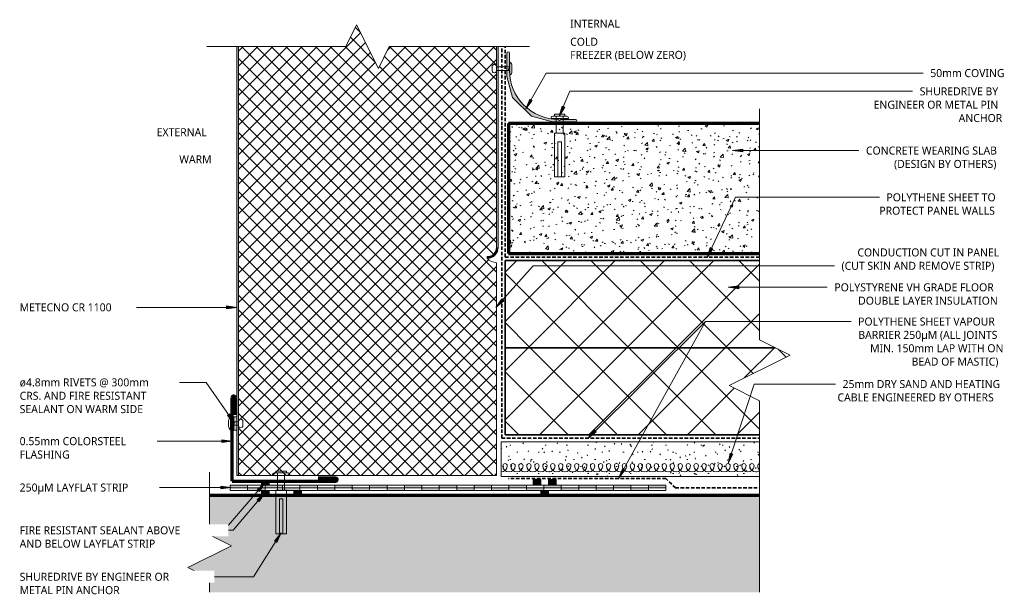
# Model space of a CAD drawing. Header units: millimetres. Extents: x -123 to 442, y -86 to 244.
import ezdxf

# ---------------------------------------------------------------- set-up
doc = ezdxf.new("R2010")
doc.units = ezdxf.units.MM
doc.linetypes.add('Dash', pattern=[6.35, 3.175, -3.175])
doc.linetypes.add('Dash Short', pattern=[3, 2, -1])
for name, color, linetype, lineweight in [('A-DETL', 90, 'Continuous', 13), ('A-DETL-GENF', 92, 'Continuous', 13), ('A-DETL-GENF-HDLN', 1, 'Dash', 13), ('G-ANNO-TEXT', 231, 'Continuous', 9)]:
    doc.layers.add(name, color=color, linetype=linetype, lineweight=lineweight)
doc.styles.add('Yu Gothic', font='Yu Gothic.ttf', dxfattribs={"height": 4.6})
doc.styles.add('Yu Gothic_B', font='Yu Gothic.ttf', dxfattribs={"height": 4.6})
pattern_1 = [(45, (0, 0), (-14.1421, 14.1421), []), (135, (0, 0), (-14.1421, -14.1421), [])]
pattern_2 = [(50, (0, 0), (14.5753, -1.27516), [1.524, -16.764]), (355, (0, 0), (-2.81956, 15.2849), [1.219, -13.411]), (100.451, (1.215, -0.106), (11.7557, 14.00984), [1.295, -14.247]), (46.184, (0, 4.064), (21.68615, -3.3639), [2.286, -25.146]), (96.636, (1.807, 3.784), (18.9918, 19.7943), [1.943, -21.371]), (351.184, (0, 4.064), (18.992, 19.7941), [1.829, -20.117]), (21, (2.032, 3.048), (12.12965, -8.18154), [1.524, -16.764]), (326, (2.032, 3.048), (4.9442, 14.7354), [1.219, -13.411]), (71.451, (3.043, 2.366), (17.0739, 6.554), [1.295, -14.247]), (37.5, (0, 0), (0.24723, 6.76433), [0.67056, -12.578, 0.67056, -12.944, -13.462]), (37.5, (0, 0), (0.24723, 6.76433), [-26.863, 0.67056, -12.791]), (7.5, (0, 0), (5.34566, 8.01431), [0.67056, -7.092, 0.67056, -12.273, -5.131]), (7.5, (0, 0), (5.34566, 8.01431), [-20.706, 0.67056, -4.46]), (327.5, (-4.531, 0), (10.84765, -0.45819), [0.67056, -4.409, 0.67056, -15.179, -21.031]), (327.5, (-4.531, 0), (10.84765, -0.45819), [-20.93, 0.67056, -20.361]), (317.5, (-6.563, 0), (11.85073, 2.0342), [0.67056, -5.933, 0.67056, -9.855, -14.935]), (317.5, (-6.563, 0), (11.85073, 2.0342), [-17.13, 0.67056, -14.265])]
pattern_3 = [(315, (-13.574, 151.915), (4.24264, 4.24264), []), (45, (-13.574, 151.915), (-4.24264, 4.24264), [])]

# ---------------------------------------------------------------- blocks, each defined once
blk = doc.blocks.new('Break Line _M_ - Break Line _M_-5845971-FREEZER FLOOR DETAIL WITH DRY SAND HEATING')
at = {"layer": 'A-DETL-GENF'}
for p, q in [((-12.5, 0), (-6.25, 12.5)), ((-6.25, 12.5), (6.25, -12.5)), ((-20.35, 0), (-12.5, 0)), ((6.25, -12.5), (12.5, 0)), ((12.5, 0), (48.52, 0))]:
    blk.add_line(p, q, dxfattribs=at)
blk = doc.blocks.new('Fridge Freezer Panel_Vertical Section - 150mm-6005920-FREEZER FLOOR DETAIL WITH DRY SAND HEATING')
at = {"layer": 'A-DETL-GENF'}
for points in [[(-31, 149), (0.97, 149), (0.96, 150), (-31, 150)], [(93.7, 6.3), (93.91, 4.67), (94.54, 3.15), (95.54, 1.85), (96.85, 0.84), (98.37, 0.21), (100, 0), (100, 1), (98.63, 1.18), (97.35, 1.71), (96.25, 2.55), (95.41, 3.65), (94.88, 4.93), (94.7, 6.3)]]:
    blk.add_hatch(color=256, dxfattribs=at).paths.add_polyline_path(points)
h = blk.add_hatch(dxfattribs=at)
h.set_pattern_fill('FP_4', color=256, style=0, pattern_type=2)
h.set_pattern_definition(pattern_3)
h.paths.add_polyline_path([(0.96, 1), (91.14, 1), (91.59, 2.95), (92.45, 4.74), (93.7, 6.3), (94.7, 6.3), (94.88, 4.93), (95.41, 3.65), (96.25, 2.55), (97.35, 1.71), (98.63, 1.18), (100, 1), (215.17, 1), (215.17, 62.5), (202.67, 68.75), (227.67, 81.25), (215.17, 87.5), (215.17, 149), (0.96, 149), (0.96, 83.49)])
h.paths.add_polyline_path([(93.91, 4.67), (93.91, 4.67), (94.54, 3.15), (95.54, 1.84), (95.54, 1.85), (94.54, 3.15), (93.91, 4.67)])
h = blk.add_hatch(color=256, dxfattribs=at)
h.paths.add_polyline_path([(0.97, 149), (0.97, 149), (215.17, 149), (215.17, 150), (0.97, 150)])
h.paths.add_polyline_path([(100, 0), (215.17, 0), (215.17, 1), (100, 1), (100, 0.21)])
h.paths.add_polyline_path([(96.64, 1), (96.85, 0.84), (98.37, 0.21), (98.36, 0.22), (96.85, 0.84), (96.65, 1)])
at = {"layer": 'A-DETL-GENF-HDLN', "linetype": 'Continuous'}
h = blk.add_hatch(dxfattribs=at)
h.set_pattern_fill('FP_4', color=256, style=0, pattern_type=2)
h.set_pattern_definition(pattern_3)
h.paths.add_polyline_path([(-31, 1), (0.96, 1), (0.96, 149), (-31, 149), (-31, 83.49)])
at = {"layer": 'A-DETL-GENF'}
for p, q in [((0.97, 150), (-31, 150)), ((0.96, 149), (-31, 149)), ((-31, 149), (-31, 1)), ((215.17, 150), (0.97, 150)), ((215.17, 149), (0.97, 149)), ((94.7, 6.3), (93.7, 6.3)), ((-31, 1), (0.96, 1)), ((91.14, 1), (0.96, 1)), ((100, 1), (215.17, 1)), ((100, 0), (215.17, 0))]:
    blk.add_line(p, q, dxfattribs=at)
for centre, radius, start, end in [((100, 0), 8.92, 134.9929, 173.534), ((100, 6.3), 6.3, 180, 270), ((100, 6.3), 5.3, 180, 270)]:
    blk.add_arc(centre, radius, start, end, dxfattribs=at)
at = {"layer": 'A-DETL-GENF-HDLN'}
blk.add_line((-31, 150), (-31, 149), dxfattribs=at)
blk = doc.blocks.new('Layflat 250 - Layflat 250-5640186-FREEZER FLOOR DETAIL WITH DRY SAND HEATING')
at = {"layer": 'A-DETL-GENF'}
for points in [[(10, 1.5), (10, 3), (0, 3), (0, 1.5)], [(20, 0), (20, 1.5), (10, 1.5), (10, 0)], [(30, 1.5), (30, 3), (20, 3), (20, 1.5)], [(40, 0), (40, 1.5), (30, 1.5), (30, 0)], [(50, 1.5), (50, 3), (40, 3), (40, 1.5)], [(60, 0), (60, 1.5), (50, 1.5), (50, 0)], [(70, 1.5), (70, 3), (60, 3), (60, 1.5)], [(70, 0), (80, 0), (80, 1.5), (70, 1.5)], [(90, 1.5), (90, 3), (80, 3), (80, 1.5)], [(100, 0), (100, 1.5), (90, 1.5), (90, 0)], [(110, 1.5), (110, 3), (100, 3), (100, 1.5)], [(120, 0), (120, 1.5), (110, 1.5), (110, 0)], [(130, 1.5), (130, 3), (120, 3), (120, 1.5)], [(140, 0), (140, 1.5), (130, 1.5), (130, 0)], [(150, 1.5), (150, 3), (140, 3), (140, 1.5)], [(160, 0), (160, 1.5), (150, 1.5), (150, 0)], [(170, 1.5), (170, 3), (160, 3), (160, 1.5)], [(180, 0), (180, 1.5), (170, 1.5), (170, 0)], [(190, 1.5), (190, 3), (180, 3), (180, 1.5)], [(200, 0), (200, 1.5), (190, 1.5), (190, 0)], [(210, 1.5), (210, 3), (200, 3), (200, 1.5)], [(220, 0), (220, 1.5), (210, 1.5), (210, 0)], [(230, 1.5), (230, 3), (220, 3), (220, 1.5)], [(240, 0), (240, 1.5), (230, 1.5), (230, 0)], [(250, 1.5), (250, 3), (240, 3), (240, 1.5)]]:
    blk.add_hatch(color=256, dxfattribs=at).paths.add_polyline_path(points)
for p, q in [((10, 3), (0, 3)), ((0, 3), (0, 1.5)), ((0, 1.5), (0, 0)), ((0, 1.5), (10, 1.5)), ((0, 0), (10, 0)), ((20, 3), (10, 3)), ((10, 1.5), (10, 3)), ((20, 1.5), (10, 1.5)), ((10, 1.5), (10, 0)), ((10, 0), (20, 0)), ((30, 3), (20, 3)), ((20, 3), (20, 1.5)), ((20, 1.5), (30, 1.5)), ((20, 0), (20, 1.5)), ((20, 0), (30, 0)), ((40, 3), (30, 3)), ((30, 1.5), (30, 3)), ((40, 1.5), (30, 1.5)), ((30, 1.5), (30, 0)), ((30, 0), (40, 0)), ((50, 3), (40, 3)), ((40, 3), (40, 1.5)), ((40, 1.5), (50, 1.5)), ((40, 0), (40, 1.5)), ((40, 0), (50, 0)), ((60, 3), (50, 3)), ((50, 1.5), (50, 3)), ((60, 1.5), (50, 1.5)), ((50, 1.5), (50, 0)), ((70, 3), (60, 3)), ((60, 3), (60, 1.5)), ((60, 1.5), (70, 1.5)), ((60, 0), (60, 1.5)), ((80, 3), (70, 3)), ((70, 1.5), (70, 3)), ((80, 1.5), (70, 1.5)), ((70, 1.5), (70, 0)), ((90, 3), (80, 3)), ((80, 3), (80, 1.5)), ((80, 1.5), (90, 1.5)), ((80, 0), (80, 1.5)), ((100, 3), (90, 3)), ((90, 1.5), (90, 3)), ((100, 1.5), (90, 1.5)), ((90, 1.5), (90, 0)), ((110, 3), (100, 3)), ((100, 3), (100, 1.5)), ((100, 1.5), (110, 1.5)), ((100, 0), (100, 1.5)), ((120, 3), (110, 3)), ((110, 1.5), (110, 3)), ((120, 1.5), (110, 1.5)), ((110, 1.5), (110, 0)), ((130, 3), (120, 3)), ((120, 3), (120, 1.5)), ((120, 1.5), (130, 1.5)), ((120, 0), (120, 1.5)), ((140, 3), (130, 3)), ((130, 1.5), (130, 3)), ((140, 1.5), (130, 1.5)), ((130, 1.5), (130, 0)), ((150, 3), (140, 3)), ((140, 3), (140, 1.5)), ((140, 1.5), (150, 1.5)), ((140, 0), (140, 1.5)), ((160, 3), (150, 3)), ((150, 1.5), (150, 3)), ((160, 1.5), (150, 1.5)), ((150, 1.5), (150, 0)), ((170, 3), (160, 3)), ((160, 3), (160, 1.5)), ((160, 1.5), (170, 1.5)), ((160, 0), (160, 1.5)), ((180, 3), (170, 3)), ((170, 1.5), (170, 3)), ((180, 1.5), (170, 1.5)), ((170, 1.5), (170, 0)), ((190, 3), (180, 3)), ((180, 3), (180, 1.5)), ((180, 1.5), (190, 1.5)), ((180, 0), (180, 1.5)), ((200, 3), (190, 3)), ((190, 1.5), (190, 3)), ((200, 1.5), (190, 1.5)), ((190, 1.5), (190, 0)), ((210, 3), (200, 3)), ((200, 3), (200, 1.5)), ((200, 0), (200, 1.5)), ((200, 1.5), (210, 1.5)), ((220, 3), (210, 3)), ((210, 1.5), (210, 3)), ((220, 1.5), (210, 1.5)), ((210, 1.5), (210, 0)), ((230, 3), (220, 3)), ((220, 3), (220, 1.5)), ((220, 0), (220, 1.5)), ((220, 1.5), (230, 1.5)), ((240, 3), (230, 3)), ((230, 1.5), (230, 3)), ((240, 1.5), (230, 1.5)), ((230, 1.5), (230, 0)), ((250, 3), (240, 3)), ((240, 3), (240, 1.5)), ((240, 0), (240, 1.5)), ((240, 1.5), (250, 1.5)), ((250, 1.5), (250, 3)), ((250, 0), (250, 1.5)), ((50, 0), (60, 0)), ((60, 0), (70, 0)), ((70, 0), (80, 0)), ((80, 0), (90, 0)), ((90, 0), (100, 0)), ((100, 0), (110, 0)), ((110, 0), (120, 0)), ((120, 0), (130, 0)), ((130, 0), (140, 0)), ((140, 0), (150, 0)), ((150, 0), (160, 0)), ((160, 0), (170, 0)), ((170, 0), (180, 0)), ((180, 0), (190, 0)), ((190, 0), (200, 0)), ((200, 0), (210, 0)), ((210, 0), (220, 0)), ((220, 0), (230, 0)), ((230, 0), (240, 0)), ((240, 0), (250, 0))]:
    blk.add_line(p, q, dxfattribs=at)
blk = doc.blocks.new('Anchor Bolt - ShureDrive - ShureDrive-5580625-FREEZER FLOOR DETAIL WITH DRY SAND HEATING')
at = {"layer": 'A-DETL-GENF'}
for p, q in [((-4, -10.56), (-3, -10.56)), ((-3, -9.56), (3, -9.56)), ((-3, -10.56), (-3, -9.56)), ((3, -10.56), (-3, -10.56)), ((-2, -20.5), (-2, -10.56)), ((2, -20.5), (2, -10.56)), ((3, -10.56), (3, -9.56)), ((3, -10.56), (4, -10.56)), ((-5, -12.06), (-5, -11.56)), ((-5, -12.06), (5, -12.06)), ((5, -12.06), (5, -11.56)), ((-3, -20.5), (3, -20.5)), ((-3, -20.5), (-3, -45.5)), ((3, -20.5), (3, -45.5)), ((-1, -25.5), (-1, -35.5)), ((1, -25.5), (-1, -25.5)), ((1, -25.5), (1, -35.5)), ((-1, -35.5), (-1, -45.5)), ((1, -45.5), (1, -35.5)), ((-3, -45.5), (3, -45.5))]:
    blk.add_line(p, q, dxfattribs=at)
for centre, start, end in [((-4, -11.56), 90, 180), ((4, -11.56), 360, 90)]:
    blk.add_arc(centre, 1, start, end, dxfattribs=at)
blk = doc.blocks.new('Break Line _M_ - Break Line _M_-6006010-FREEZER FLOOR DETAIL WITH DRY SAND HEATING')
at = {"layer": 'A-DETL-GENF'}
for p, q in [((-12.5, 0), (-6.25, 12.5)), ((-6.25, 12.5), (6.25, -12.5)), ((-92.32, 0), (-12.5, 0)), ((6.25, -12.5), (12.5, 0)), ((12.5, 0), (92.88, 0))]:
    blk.add_line(p, q, dxfattribs=at)
blk = doc.blocks.new('Break Line _M_ - Break Line _M_-5668088-FREEZER FLOOR DETAIL WITH DRY SAND HEATING')
at = {"layer": 'A-DETL-GENF'}
for p, q in [((-17.5, 0), (-8.75, 17.5)), ((-8.75, 17.5), (8.75, -17.5)), ((-150, 0), (-17.5, 0)), ((8.75, -17.5), (17.5, 0)), ((17.5, 0), (127.32, 0))]:
    blk.add_line(p, q, dxfattribs=at)
blk = doc.blocks.new('37_95mm Coving - 37_95mm Coving-5873425-FREEZER FLOOR DETAIL WITH DRY SAND HEATING')
at = {"layer": 'A-DETL-GENF'}
blk.add_hatch(color=256, dxfattribs=at).paths.add_polyline_path([(0, -26.09), (0, -39.45), (0.03, -39.64), (0.1, -39.83), (0.22, -39.98), (0.38, -40.1), (0.56, -40.17), (0.75, -40.2), (0.94, -40.17), (1.13, -40.1), (1.28, -39.98), (1.4, -39.83), (1.47, -39.64), (1.5, -39.45), (1.5, -30.86), (0.79, -30.16), (1.5, -29.45), (1.61, -26.98), (1.93, -24.57), (2.45, -22.22), (3.19, -19.9), (4.12, -17.63), (5.24, -15.48), (6.55, -13.43), (8.04, -11.48), (9.69, -9.69), (11.48, -8.04), (13.43, -6.55), (15.48, -5.24), (17.63, -4.12), (19.9, -3.19), (22.22, -2.45), (24.57, -1.93), (26.98, -1.61), (29.45, -1.5), (30.16, -0.79), (30.86, -1.5), (39.45, -1.5), (39.64, -1.47), (39.82, -1.4), (39.98, -1.28), (40.1, -1.12), (40.17, -0.94), (40.2, -0.75), (40.17, -0.56), (40.1, -0.37), (39.98, -0.22), (39.82, -0.1), (39.64, -0.03), (39.45, 0), (26.09, 0), (14.02, -3.24), (3.24, -14.02), (3.13, -14.4)])
for p, q in [((39.45, 0), (26.09, 0)), ((14.02, -3.24), (3.24, -14.02)), ((26.09, 0), (14.02, -3.24)), ((29.45, -1.5), (30.16, -0.79)), ((30.16, -0.79), (30.86, -1.5)), ((30.86, -1.5), (39.45, -1.5)), ((3.24, -14.02), (0, -26.09)), ((0, -26.09), (0, -39.45)), ((0.79, -30.16), (1.5, -29.45)), ((1.5, -30.86), (0.79, -30.16)), ((1.5, -39.45), (1.5, -30.86))]:
    blk.add_line(p, q, dxfattribs=at)
for centre, radius, start, end in [((29.45, -29.45), 27.95, 90, 180), ((39.45, -0.75), 0.75, 270, 90), ((0.75, -39.45), 0.75, 180, 360)]:
    blk.add_arc(centre, radius, start, end, dxfattribs=at)
blk = doc.blocks.new('Anchor Bolt - ShureDrive - ShureDrive-5466956-FREEZER FLOOR DETAIL WITH DRY SAND HEATING')
at = {"layer": 'A-DETL-GENF'}
for p, q in [((-4, -10.64), (-3, -10.64)), ((-3, -9.64), (3, -9.64)), ((-3, -10.64), (-3, -9.64)), ((3, -10.64), (-3, -10.64)), ((-2, -20.5), (-2, -10.64)), ((2, -20.5), (2, -10.64)), ((3, -10.64), (3, -9.64)), ((3, -10.64), (4, -10.64)), ((-5, -12.14), (-5, -11.64)), ((-5, -12.14), (5, -12.14)), ((5, -12.14), (5, -11.64)), ((-3, -20.5), (3, -20.5)), ((-3, -20.5), (-3, -45.5)), ((3, -20.5), (3, -45.5)), ((-1, -25.5), (-1, -35.5)), ((1, -25.5), (-1, -25.5)), ((1, -25.5), (1, -35.5)), ((-1, -35.5), (-1, -45.5)), ((1, -45.5), (1, -35.5)), ((-3, -45.5), (3, -45.5))]:
    blk.add_line(p, q, dxfattribs=at)
for centre, start, end in [((-4, -11.64), 90, 180), ((4, -11.64), 360, 90)]:
    blk.add_arc(centre, 1, start, end, dxfattribs=at)
blk = doc.blocks.new('Pop Rivets - Rivet-6066713-FREEZER FLOOR DETAIL WITH DRY SAND HEATING')
at = {"layer": 'A-DETL-GENF'}
for p, q in [((3.77, 0), (-3.77, 0)), ((-1.5, 1.16), (1.5, 1.16)), ((-1, -7.73), (-1, 0)), ((1, -7.73), (1, 0)), ((1.17, -7.73), (-1.24, -7.73)), ((-1.24, -10.23), (1.17, -10.23))]:
    blk.add_line(p, q, dxfattribs=at)
for centre, radius, start, end in [((-1.5, -1.65), 2.8, 90, 144), ((1.5, -1.65), 2.8, 36, 90), ((-1.24, -8.98), 1.25, 90, 270), ((1.17, -8.98), 1.25, 270, 90)]:
    blk.add_arc(centre, radius, start, end, dxfattribs=at)
blk = doc.blocks.new('Pop Rivets - Rivet-5896844-FREEZER FLOOR DETAIL WITH DRY SAND HEATING')
at = {"layer": 'A-DETL-GENF'}
for p, q in [((3.77, 0), (-3.77, 0)), ((-1.5, 1.16), (1.5, 1.16)), ((-1, -4.63), (-1, 0)), ((1, -4.63), (1, 0)), ((1.17, -4.63), (-1.24, -4.63)), ((-1.24, -7.13), (1.17, -7.13))]:
    blk.add_line(p, q, dxfattribs=at)
for centre, radius, start, end in [((-1.5, -1.65), 2.8, 90, 144), ((1.5, -1.65), 2.8, 36, 90), ((-1.24, -5.88), 1.25, 90, 270), ((1.17, -5.88), 1.25, 270, 90)]:
    blk.add_arc(centre, radius, start, end, dxfattribs=at)

msp = doc.modelspace()

# ---------------------------------------------------------------- hatches: boundary and pattern name
at = {"layer": 'A-DETL-GENF'}
h = msp.add_hatch(dxfattribs=at)
h.set_pattern_fill('FP_2', color=9, style=0, pattern_type=2)
h.set_pattern_definition(pattern_2)
h.paths.add_polyline_path([(171.31, 109.98), (301.92, 109.98), (301.92, 184.59), (157.92, 184.59), (157.92, 109.98)])
h = msp.add_hatch(dxfattribs=at)
h.set_pattern_fill('FP_1', color=9, style=0, pattern_type=2)
h.set_pattern_definition(pattern_1)
h.paths.add_polyline_path([(310.92, 55.98), (301.92, 60.48), (301.92, 105.98), (155.92, 105.98), (155.92, 55.98), (301.92, 55.98)])
h = msp.add_hatch(dxfattribs=at)
h.set_pattern_fill('FP_1', color=9, style=0, pattern_type=2)
h.set_pattern_definition(pattern_1)
h.paths.add_polyline_path([(301.92, 5.98), (301.92, 25.48), (284.42, 34.23), (319.42, 51.73), (310.92, 55.98), (155.92, 55.98), (155.92, 5.98), (284.42, 5.98)])
for points in [[(1.92, 8.72), (1.92, 16.24), (0.08, 16.24), (0.08, 8.72)], [(18.11, -22.97), (20.53, -22.97), (20.53, -20.61), (16.02, -20.61), (16.02, -22.97)], [(176.34, -22.66), (176.34, -19.66), (171.95, -19.66), (171.95, -22.66)], [(185.11, -22.66), (185.11, -19.66), (180.72, -19.66), (180.72, -22.66)], [(18.11, -28.78), (20.54, -28.78), (20.54, -25.97), (16.04, -25.97), (16.04, -28.78)], [(38.11, -28.78), (39.04, -28.78), (39.04, -25.97), (34.54, -25.97), (34.54, -28.78)], [(178.11, -28.78), (180.72, -28.78), (180.72, -25.97), (176.34, -25.97), (176.34, -28.78)]]:
    msp.add_hatch(color=9, dxfattribs=at).paths.add_polyline_path(points)
h = msp.add_hatch(dxfattribs=at)
h.set_pattern_fill('FP_3', style=0, pattern_type=2)
h.set_pattern_definition([(0, (0, 0), (16.256, 4.064), [0.67056, -11.521, 0.67056, -11.521, -65.024]), (0, (0, 0), (16.256, 4.064), [-24.384, 0.67056, -23.713, 0.67056, -11.521, -28.448]), (0, (0, 0), (16.256, 4.064), [-60.96, 0.67056, -7.457, 0.67056, -19.649]), (120, (6.096, 2.032), (-11.64753, 12.04611), [0.67056, -11.521, 0.67056, -11.521, -65.024]), (120, (6.096, 2.032), (-11.64753, 12.04611), [-24.384, 0.67056, -23.713, 0.67056, -11.521, -28.448]), (120, (6.096, 2.032), (-11.64753, 12.04611), [-60.96, 0.67056, -7.457, 0.67056, -19.649]), (240, (8.128, 10.16), (-4.60847, -16.11011), [0.67056, -11.521, 0.67056, -11.521, -65.024]), (240, (8.128, 10.16), (-4.60847, -16.11011), [-24.384, 0.67056, -23.713, 0.67056, -11.521, -28.448]), (240, (8.128, 10.16), (-4.60847, -16.11011), [-60.96, 0.67056, -7.457, 0.67056, -19.649])])
h.paths.add_polyline_path([(274.2, -17.97), (301.92, -17.97), (301.92, 1.98), (153.55, 1.98), (153.55, -17.97)])
h = msp.add_hatch(dxfattribs=at)
h.set_pattern_fill('FP_2', color=9, style=0, pattern_type=2)
h.set_pattern_definition(pattern_2)
h.paths.add_polyline_path([(-1.21, -84.34), (301.92, -84.34), (301.92, -28.78), (-13.71, -28.78), (-13.71, -51.49), (-1.21, -57.74), (-26.21, -70.24), (-13.71, -76.49), (-13.71, -84.34)])
at = {"layer": 'G-ANNO-TEXT'}
for points in [[(167.74, 192.98), (171.4, 197.79), (170.03, 198.58)], [(187, 188.76), (190.07, 193.97), (188.62, 194.59)], [(286.4, 169.11), (292.4, 168.32), (292.4, 169.9)], [(271.83, 107.66), (275.1, 112.75), (273.67, 113.42)], [(283.96, 90.63), (289.96, 89.84), (289.96, 91.42)], [(2.05, 79.14), (-3.95, 79.93), (-3.95, 78.35)], [(150.5, 79.01), (155.1, 82.94), (153.93, 84)], [(0.59, 12.58), (-2.19, 17.95), (-3.49, 17.05)], [(203.39, 3.96), (208.2, 7.63), (207.09, 8.75)], [(-0.74, 2.34), (-6.74, 3.13), (-6.74, 1.55)], [(283.97, -10.54), (286.59, -5.09), (285.09, -4.6)], [(221.04, -19.08), (224.63, -14.21), (223.25, -13.45)], [(18.2, -21.38), (13.69, -25.42), (14.89, -26.45)], [(-1.28, -24.26), (-7.28, -23.47), (-7.28, -25.05)], [(18, -27.28), (13.52, -31.35), (14.72, -32.37)], [(27.31, -50.34), (23.43, -54.99), (24.77, -55.83)]]:
    msp.add_hatch(color=7, dxfattribs=at).paths.add_polyline_path(points)

# ---------------------------------------------------------------- linework, layer by layer
at = {"layer": 'A-DETL', "linetype": 'Dash Short', "lineweight": 35}
for p, q in [((153.92, 183.59), (153.92, 228.74)), ((155.92, 107.98), (155.92, 228.74)), ((153.92, 4.08), (153.92, 183.59)), ((155.92, 107.98), (301.92, 107.98)), ((153.92, 4.08), (301.92, 4.08)), ((248.13, -18.99), (157.92, -18.99)), ((253.61, -24.47), (248.13, -18.99)), ((253.61, -24.47), (301.92, -24.47))]:
    msp.add_line(p, q, dxfattribs=at)
at = {"layer": 'A-DETL', "lineweight": 70}
for p, q in [((301.92, 184.59), (157.92, 184.59)), ((157.92, 184.59), (157.92, 109.98)), ((157.92, 109.98), (301.92, 109.98)), ((-0.83, -20.61), (-0.83, 27.39)), ((0.97, 27.39), (0.97, 17.39)), ((-0.83, -20.61), (58.58, -20.61)), ((58.58, -18.81), (48.58, -18.81)), ((301.92, -28.78), (-13.71, -28.78))]:
    msp.add_line(p, q, dxfattribs=at)
at = {"layer": 'A-DETL', "lineweight": 35}
for p, q in [((301.92, 105.98), (155.92, 105.98)), ((155.92, 105.98), (155.92, 55.98)), ((310.92, 55.98), (155.92, 55.98)), ((155.92, 55.98), (155.92, 5.98)), ((155.92, 55.98), (310.92, 55.98)), ((155.92, 5.98), (301.92, 5.98))]:
    msp.add_line(p, q, dxfattribs=at)
at = {"layer": 'A-DETL'}
for p, q in [((1.92, 16.24), (0.08, 16.24)), ((0.08, 16.24), (0.08, 8.72)), ((0.08, 8.72), (1.92, 8.72)), ((301.92, 1.98), (153.55, 1.98)), ((153.55, 1.98), (153.55, -17.97)), ((20.53, -20.61), (16.02, -20.61)), ((16.02, -20.61), (16.02, -22.97)), ((20.53, -22.97), (20.53, -20.61)), ((153.55, -17.97), (301.92, -17.97)), ((176.34, -19.66), (171.95, -19.66)), ((171.95, -19.66), (171.95, -22.66)), ((176.34, -22.66), (176.34, -19.66)), ((185.11, -19.66), (180.72, -19.66)), ((180.72, -19.66), (180.72, -22.66)), ((185.11, -22.66), (185.11, -19.66)), ((16.04, -25.97), (16.04, -28.78)), ((20.54, -28.78), (20.54, -25.97)), ((34.54, -25.97), (34.54, -28.78)), ((39.04, -28.78), (39.04, -25.97)), ((171.95, -22.66), (176.34, -22.66)), ((176.34, -25.97), (176.34, -28.78)), ((180.72, -22.66), (185.11, -22.66)), ((180.72, -28.78), (180.72, -25.97)), ((16.04, -28.78), (20.54, -28.78)), ((34.54, -28.78), (39.04, -28.78)), ((176.34, -28.78), (180.72, -28.78))]:
    msp.add_line(p, q, dxfattribs=at)
at = {"layer": 'A-DETL', "lineweight": 70}
for centre, start, end in [((0.07, 27.39), 0, 180), ((58.58, -19.71), 270, 90)]:
    msp.add_arc(centre, 0.9, start, end, dxfattribs=at)
at = {"layer": 'A-DETL'}
for centre, radius, start, end in [((155.83, -11.8), 1.25, 0, 180), ((160.41, -11.8), 1.25, 0, 180), ((164.98, -11.8), 1.25, 0, 180), ((169.55, -11.8), 1.25, 0, 180), ((174.12, -11.8), 1.25, 0, 180), ((178.69, -11.8), 1.25, 0, 180), ((183.26, -11.8), 1.25, 0, 180), ((187.83, -11.8), 1.25, 0, 180), ((192.4, -11.8), 1.25, 0, 180), ((196.97, -11.8), 1.25, 0, 180), ((201.55, -11.8), 1.25, 0, 180), ((206.12, -11.8), 1.25, 0, 180), ((210.69, -11.8), 1.25, 0, 180), ((215.26, -11.8), 1.25, 0, 180), ((219.83, -11.8), 1.25, 0, 180), ((224.4, -11.8), 1.25, 0, 180), ((228.97, -11.8), 1.25, 0, 180), ((233.54, -11.8), 1.25, 0, 180), ((238.11, -11.8), 1.25, 0, 180), ((242.69, -11.8), 1.25, 0, 180), ((247.26, -11.8), 1.25, 0, 180), ((251.83, -11.8), 1.25, 0, 180), ((256.4, -11.8), 1.25, 0, 180), ((260.97, -11.8), 1.25, 0, 180), ((265.54, -11.8), 1.25, 0, 180), ((270.11, -11.8), 1.25, 0, 180), ((274.68, -11.8), 1.25, 0, 180), ((279.25, -11.8), 1.25, 0, 180), ((283.82, -11.8), 1.25, 0, 180), ((288.4, -11.8), 1.25, 0, 180), ((292.97, -11.8), 1.25, 0, 180), ((297.54, -11.8), 1.25, 0, 180), ((302.11, -11.8), 1.25, 99.8583, 180), ((153.55, -11.8), 3.54, 270, 0), ((158.12, -11.8), 3.54, 180, 270), ((158.12, -11.8), 3.54, 270, 0), ((162.69, -11.8), 3.54, 180, 270), ((162.69, -11.8), 3.54, 270, 0), ((167.26, -11.8), 3.54, 180, 270), ((167.26, -11.8), 3.54, 270, 0), ((171.83, -11.8), 3.54, 180, 270), ((171.83, -11.8), 3.54, 270, 0), ((176.4, -11.8), 3.54, 180, 270), ((176.4, -11.8), 3.54, 270, 0), ((180.98, -11.8), 3.54, 180, 270), ((180.98, -11.8), 3.54, 270, 0), ((185.55, -11.8), 3.54, 180, 270), ((185.55, -11.8), 3.54, 270, 0), ((190.12, -11.8), 3.54, 180, 270), ((190.12, -11.8), 3.54, 270, 0), ((194.69, -11.8), 3.54, 180, 270), ((194.69, -11.8), 3.54, 270, 0), ((199.26, -11.8), 3.54, 180, 270), ((199.26, -11.8), 3.54, 270, 0), ((203.83, -11.8), 3.54, 180, 270), ((203.83, -11.8), 3.54, 270, 0), ((208.4, -11.8), 3.54, 180, 270), ((208.4, -11.8), 3.54, 270, 0), ((212.97, -11.8), 3.54, 180, 270), ((212.97, -11.8), 3.54, 270, 0), ((217.54, -11.8), 3.54, 180, 270), ((217.54, -11.8), 3.54, 270, 0), ((222.12, -11.8), 3.54, 180, 270), ((222.12, -11.8), 3.54, 270, 0), ((226.69, -11.8), 3.54, 180, 270), ((226.69, -11.8), 3.54, 270, 0), ((231.26, -11.8), 3.54, 180, 270), ((231.26, -11.8), 3.54, 270, 0), ((235.83, -11.8), 3.54, 180, 270), ((235.83, -11.8), 3.54, 270, 0), ((240.4, -11.8), 3.54, 180, 270), ((240.4, -11.8), 3.54, 270, 0), ((244.97, -11.8), 3.54, 180, 270), ((244.97, -11.8), 3.54, 270, 0), ((249.54, -11.8), 3.54, 180, 270), ((249.54, -11.8), 3.54, 270, 0), ((254.11, -11.8), 3.54, 180, 270), ((254.11, -11.8), 3.54, 270, 0), ((258.68, -11.8), 3.54, 180, 270), ((258.68, -11.8), 3.54, 270, 0), ((263.26, -11.8), 3.54, 180, 270), ((263.26, -11.8), 3.54, 270, 0), ((267.83, -11.8), 3.54, 180, 270), ((267.83, -11.8), 3.54, 270, 0), ((272.4, -11.8), 3.54, 180, 270), ((272.4, -11.8), 3.54, 270, 0), ((276.97, -11.8), 3.54, 180, 270), ((276.97, -11.8), 3.54, 270, 0), ((281.54, -11.8), 3.54, 180, 270), ((281.54, -11.8), 3.54, 270, 0), ((286.11, -11.8), 3.54, 180, 270), ((286.11, -11.8), 3.54, 270, 0), ((290.68, -11.8), 3.54, 180, 270), ((290.68, -11.8), 3.54, 270, 0), ((295.25, -11.8), 3.54, 180, 270), ((295.25, -11.8), 3.54, 270, 0), ((299.82, -11.8), 3.54, 180, 270), ((299.82, -11.8), 3.54, 270, 306.9946), ((304.39, -11.8), 3.54, 180, 225)]:
    msp.add_arc(centre, radius, start, end, dxfattribs=at)
at = {"layer": 'G-ANNO-TEXT', "color": 250}
for p, q in [((167.74, 192.98), (179.53, 213.57)), ((179.53, 213.57), (395.85, 213.57)), ((170.03, 198.58), (167.74, 192.98)), ((171.4, 197.79), (170.03, 198.58)), ((187, 188.76), (193.11, 203.1)), ((193.11, 203.1), (360.81, 203.1)), ((360.81, 203.1), (389.78, 203.1)), ((167.74, 192.98), (171.4, 197.79)), ((188.62, 194.59), (187, 188.76)), ((187, 188.76), (190.07, 193.97)), ((190.07, 193.97), (188.62, 194.59)), ((292.4, 169.9), (286.4, 169.11)), ((292.4, 168.32), (292.4, 169.9)), ((286.4, 169.11), (292.4, 168.32)), ((286.4, 169.11), (344.24, 169.11)), ((344.24, 169.11), (358.92, 169.11)), ((271.83, 107.66), (288.1, 142.28)), ((288.1, 142.28), (344.24, 142.28)), ((344.24, 142.28), (370.7, 142.28)), ((273.67, 113.42), (271.83, 107.66)), ((275.1, 112.75), (273.67, 113.42)), ((271.83, 107.66), (275.1, 112.75)), ((150.5, 79.01), (172.07, 102.98)), ((172.07, 102.98), (344.24, 102.98)), ((344.24, 102.98), (344.9, 102.98)), ((289.96, 91.42), (283.96, 90.63)), ((283.96, 90.63), (289.96, 89.84)), ((283.96, 90.63), (330.38, 90.63)), ((289.96, 89.84), (289.96, 91.42)), ((330.38, 90.63), (340.83, 90.63)), ((-37.56, 79.14), (-64.46, 79.14)), ((2.05, 79.14), (-37.56, 79.14)), ((2.05, 79.14), (-3.95, 79.93)), ((-3.95, 79.93), (-3.95, 78.35)), ((-3.95, 78.35), (2.05, 79.14)), ((153.93, 84), (150.5, 79.01)), ((150.5, 79.01), (155.1, 82.94)), ((155.1, 82.94), (153.93, 84)), ((203.39, 3.96), (270.85, 71)), ((221.04, -19.08), (270.85, 71)), ((270.85, 71), (344.24, 71)), ((270.85, 71), (344.24, 71)), ((344.24, 71), (354.42, 71)), ((-32.09, 36.08), (-43.95, 36.08)), ((-15.77, 36.08), (-32.09, 36.08)), ((0.59, 12.58), (-15.77, 36.08)), ((283.97, -10.54), (298.93, 35.12)), ((298.93, 35.12), (330.7, 35.12)), ((330.7, 35.12), (345.52, 35.12)), ((-2.19, 17.95), (-3.49, 17.05)), ((-3.49, 17.05), (0.59, 12.58)), ((0.59, 12.58), (-2.19, 17.95)), ((207.09, 8.75), (203.39, 3.96)), ((203.39, 3.96), (208.2, 7.63)), ((208.2, 7.63), (207.09, 8.75)), ((-49.38, 2.34), (-54.67, 2.34)), ((-0.74, 2.34), (-49.38, 2.34)), ((-0.74, 2.34), (-6.74, 3.13)), ((-6.74, 3.13), (-6.74, 1.55)), ((-6.74, 1.55), (-0.74, 2.34)), ((285.09, -4.6), (283.97, -10.54)), ((283.97, -10.54), (286.59, -5.09)), ((286.59, -5.09), (285.09, -4.6)), ((223.25, -13.45), (221.04, -19.08)), ((221.04, -19.08), (224.63, -14.21)), ((224.63, -14.21), (223.25, -13.45)), ((18.2, -21.38), (-5.31, -48.82)), ((18.2, -21.38), (13.69, -25.42)), ((14.89, -26.45), (18.2, -21.38)), ((-33.3, -24.26), (-53.48, -24.26)), ((-1.28, -24.26), (-33.3, -24.26)), ((-1.28, -24.26), (-7.28, -23.47)), ((-7.28, -23.47), (-7.28, -25.05)), ((-7.28, -25.05), (-1.28, -24.26)), ((18, -27.28), (-0.27, -48.82)), ((18, -27.28), (13.52, -31.35)), ((13.69, -25.42), (14.89, -26.45)), ((14.72, -32.37), (18, -27.28)), ((13.52, -31.35), (14.72, -32.37)), ((-20.83, -48.82), (-20.84, -48.82)), ((-5.31, -48.82), (-20.83, -48.82)), ((-0.27, -48.82), (-20.83, -48.82)), ((27.31, -50.34), (11.41, -75.48)), ((27.31, -50.34), (23.43, -54.99)), ((24.77, -55.83), (27.31, -50.34)), ((23.43, -54.99), (24.77, -55.83)), ((-18.58, -75.48), (-27.42, -75.48)), ((11.41, -75.48), (-18.58, -75.48))]:
    msp.add_line(p, q, dxfattribs=at)

# ---------------------------------------------------------------- block references
at = {"layer": 'A-DETL-GENF'}
for name, p in [('Break Line _M_ - Break Line _M_-6006010-FREEZER FLOOR DETAIL WITH DRY SAND HEATING', (76.92, 228.74)), ('Anchor Bolt - ShureDrive - ShureDrive-5466956-FREEZER FLOOR DETAIL WITH DRY SAND HEATING', (187.23, 199.57)), ('Anchor Bolt - ShureDrive - ShureDrive-5580625-FREEZER FLOOR DETAIL WITH DRY SAND HEATING', (27.33, -5.28)), ('Layflat 250 - Layflat 250-5640186-FREEZER FLOOR DETAIL WITH DRY SAND HEATING', (-1.89, -25.97))]:
    msp.add_blockref(name, p, dxfattribs=at)
for name, p, rotation in [('Fridge Freezer Panel_Vertical Section - 150mm-6005920-FREEZER FLOOR DETAIL WITH DRY SAND HEATING', (151.92, 13.57), 89.99999999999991), ('37_95mm Coving - 37_95mm Coving-5873425-FREEZER FLOOR DETAIL WITH DRY SAND HEATING', (156.92, 185.52), 90.0000000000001), ('Pop Rivets - Rivet-6066713-FREEZER FLOOR DETAIL WITH DRY SAND HEATING', (158.64, 216.07), 270.0000000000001), ('Break Line _M_ - Break Line _M_-5668088-FREEZER FLOOR DETAIL WITH DRY SAND HEATING', (301.92, 42.98), 270.0000000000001), ('Pop Rivets - Rivet-5896844-FREEZER FLOOR DETAIL WITH DRY SAND HEATING', (-1.71, 12.49), 89.99999999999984), ('Break Line _M_ - Break Line _M_-5845971-FREEZER FLOOR DETAIL WITH DRY SAND HEATING', (-13.71, -63.99), 90.00000000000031)]:
    msp.add_blockref(name, p, dxfattribs=dict(at, rotation=rotation))

# ---------------------------------------------------------------- texts
at = {"layer": 'G-ANNO-TEXT', "color": 7, "char_height": 4.6, "attachment_point": 1, "bg_fill": 3, "box_fill_scale": 1.25, "bg_fill_color": 256, "bg_fill_true_color": 13158600, "bg_fill_transparency": 0}
for s, insert, width, style in [('INTERNAL', (193.22, 244.21), 37.3586, 'Yu Gothic_B'), ('COLD ', (193.22, 233.86), 22.7679, 'Yu Gothic_B'), ('50mm COVING', (399.91, 215.87), 50.346, 'Yu Gothic'), ('SHUREDRIVE BY ', (393.85, 205.4), 57.7215, 'Yu Gothic'), ('ENGINEER OR METAL PIN ', (367.39, 197.73), 89.789, 'Yu Gothic'), ('ANCHOR', (416.2, 190.06), 30.6245, 'Yu Gothic'), ('EXTERNAL', (-44.12, 181.96), 39.1223, 'Yu Gothic_B'), ('CONCRETE WEARING SLAB ', (362.99, 171.41), 95.0801, 'Yu Gothic'), ('WARM', (-31.15, 166.39), 23.4093, 'Yu Gothic_B'), ('POLYTHENE SHEET TO ', (374.76, 144.58), 80.8101, 'Yu Gothic'), ('PROTECT PANEL WALLS', (370.66, 136.9), 85.7806, 'Yu Gothic'), ('CONDUCTION CUT IN PANEL ', (358.09, 112.95), 101.0126, 'Yu Gothic'), ('POLYSTYRENE VH GRADE FLOOR ', (344.89, 92.93), 117.0464, 'Yu Gothic'), ('DOUBLE LAYER INSULATION', (358.52, 85.26), 100.5316, 'Yu Gothic'), ('METECNO CR 1100', (-122.76, 81.44), 65.7384, 'Yu Gothic'), ('POLYTHENE SHEET VAPOUR ', (358.49, 73.3), 100.5316, 'Yu Gothic'), ('25mm DRY SAND AND HEATING ', (349.58, 37.42), 111.2742, 'Yu Gothic'), ('CABLE ENGINEERED BY OTHERS', (346.67, 29.75), 114.8016, 'Yu Gothic'), ('SEALANT ON WARM SIDE ', (-122.76, 23.03), 90.9114, 'Yu Gothic'), ('0.55mm COLORSTEEL ', (-122.76, 4.64), 77.6033, 'Yu Gothic'), ('FLASHING', (-122.76, -3.03), 36.0759, 'Yu Gothic'), ('250µM LAYFLAT STRIP', (-122.76, -21.96), 79.0464, 'Yu Gothic'), ('AND BELOW LAYFLAT STRIP', (-122.76, -54.19), 99.7299, 'Yu Gothic'), ('SHUREDRIVE BY ENGINEER OR ', (-122.76, -73.18), 110.6329, 'Yu Gothic'), ('METAL PIN ANCHOR', (-122.76, -80.86), 71.6709, 'Yu Gothic')]:
    msp.add_mtext(s, dxfattribs=dict(at, insert=insert, width=width, style=style))

# ---------------------------------------------------------------- next in the draw order: texts
for s, insert, width, style in [('FREEZER (BELOW ZERO)', (193.22, 226.32), 89.1476, 'Yu Gothic_B'), ('(DESIGN BY OTHERS)', (379.13, 163.74), 75.519, 'Yu Gothic'), ('(CUT SKIN AND REMOVE STRIP)', (348.96, 105.28), 112.0759, 'Yu Gothic'), ('BARRIER 250µM (ALL JOINTS ', (358.62, 65.63), 100.3713, 'Yu Gothic'), ('ø4.8mm RIVETS @ 300mm ', (-122.76, 38.38), 90.5907, 'Yu Gothic'), ('FIRE RESISTANT SEALANT ABOVE ', (-122.76, -46.52), 118.6497, 'Yu Gothic')]:
    msp.add_mtext(s, dxfattribs=dict(at, insert=insert, width=width, style=style))

# ---------------------------------------------------------------- next in the draw order: texts
at = {"layer": 'G-ANNO-TEXT', "color": 7, "char_height": 4.6, "attachment_point": 1, "style": 'Yu Gothic', "bg_fill": 3, "box_fill_scale": 1.25, "bg_fill_color": 256, "bg_fill_true_color": 13158600, "bg_fill_transparency": 0}
for s, insert, width in [('MIN. 150mm LAP WITH ON ', (365.37, 57.96), 92.1941), ('CRS. AND FIRE RESISTANT ', (-122.76, 30.7), 95.2405)]:
    msp.add_mtext(s, dxfattribs=dict(at, insert=insert, width=width))

# ---------------------------------------------------------------- next in the draw order: texts
at = {"layer": 'G-ANNO-TEXT', "color": 7, "insert": (389.18, 50.29), "char_height": 4.6, "width": 63.3333, "attachment_point": 1, "style": 'Yu Gothic', "bg_fill": 3, "box_fill_scale": 1.25, "bg_fill_color": 256, "bg_fill_true_color": 13158600, "bg_fill_transparency": 0}
msp.add_mtext('BEAD OF MASTIC)', dxfattribs=at)

doc.saveas('drawing.dxf')
